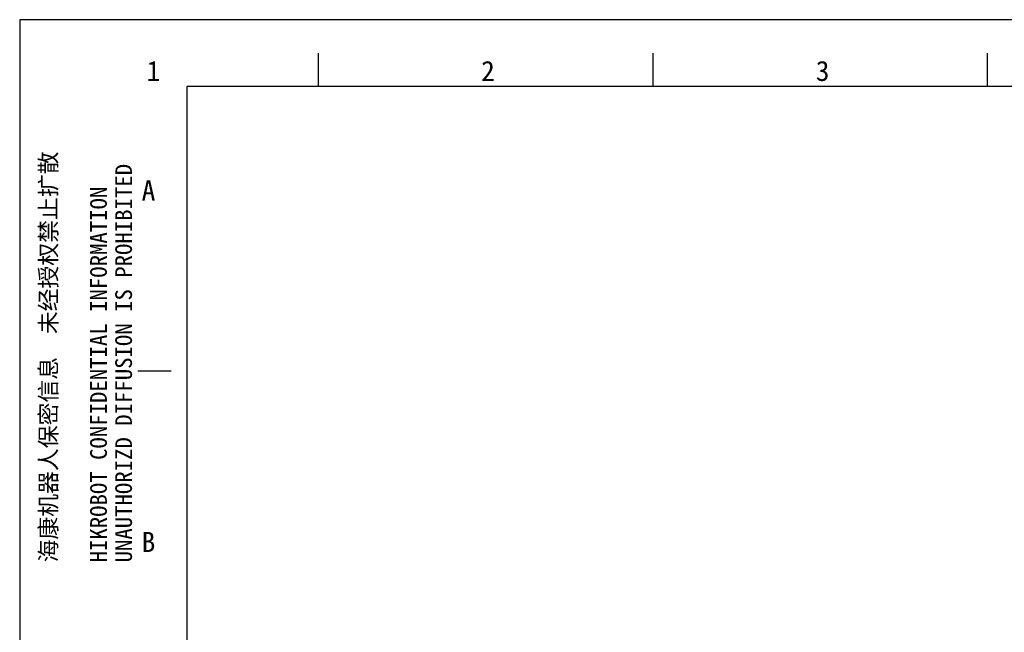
# Model space of a CAD drawing. Header units: millimetres. Extents: x -339 to 255, y 1363 to 1783.
# Tile 12 of 47: x -339 to -192, y 1691 to 1783. Entities that reach past the tile are written whole.
import ezdxf

# ---------------------------------------------------------------- set-up
doc = ezdxf.new("R2010")
doc.units = ezdxf.units.MM
doc.header["$LTSCALE"] = 61.468
doc.layers.get('0').update_dxf_attribs({"linetype": 'CONTINUOUS'})
doc.styles.get("Standard").update_dxf_attribs({"font": 'simfang.ttf'})
doc.styles.add('TEXTSTYLE_2', font='simfang.ttf')

msp = doc.modelspace()

# ---------------------------------------------------------------- linework, layer by layer
at = {"color": 7}
for p, q in [((-339.1747, 1782.9324), (-339.1747, 1362.9324)), ((254.8253, 1782.9324), (-339.1747, 1782.9324)), ((-294.5374, 1772.9324), (-294.5374, 1777.9323)), ((-244.5374, 1772.9324), (-244.5374, 1777.9323)), ((-194.5374, 1772.9324), (-194.5374, 1777.9323)), ((-314.1747, 1772.9324), (-314.1747, 1372.9324)), ((244.8253, 1772.9324), (-314.1747, 1772.9324)), ((-316.5372, 1730.4275), (-321.5372, 1730.4275))]:
    msp.add_line(p, q, dxfattribs=at)

# ---------------------------------------------------------------- texts
at = {"color": 3, "style": 'TEXTSTYLE_2'}
for s, p in [('1', (-320.2185, 1773.7794)), ('2', (-270.2185, 1773.7794)), ('3', (-220.2185, 1773.7794)), ('A', (-320.9483, 1755.9262)), ('B', (-320.9483, 1703.4262))]:
    msp.add_text(s, height=3, dxfattribs=at).set_placement(p)
at = {"color": 3}
for s, p in [('UNAUTHORIZD DIFFUSION IS PROHIBITED', (-322.3958, 1701.8725)), ('HIKROBOT CONFIDENTIAL INFORMATION    ', (-326.1458, 1701.8725)), ('海康机器人保密信息  未经授权禁止扩散', (-333.6458, 1701.8725))]:
    msp.add_text(s, height=2.5, rotation=90, dxfattribs=at).set_placement(p)

doc.saveas('drawing.dxf')
